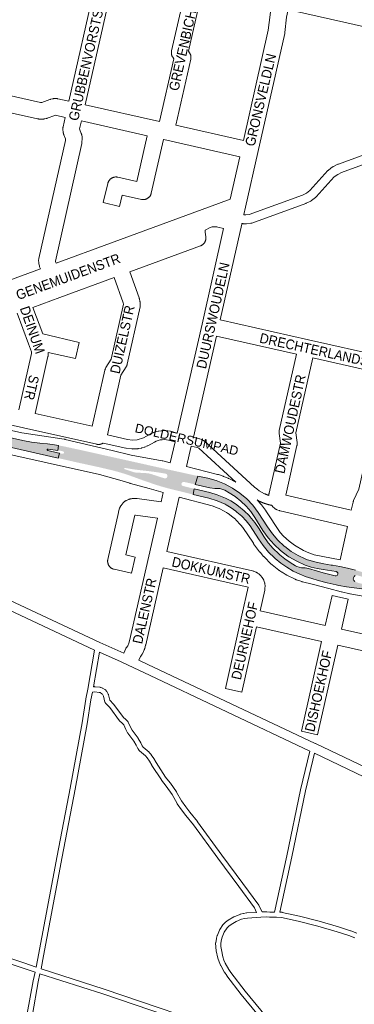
# Paper-space layout 'Layout1' of a CAD drawing. Header units: metres. Extents: x 123097 to 144122, y 392739 to 407589.
# Tile 66 of 256: x 128777 to 129038, y 398353 to 399122. Entities that reach past the tile are written whole.
import ezdxf
from ezdxf.enums import TextEntityAlignment as Align

# ---------------------------------------------------------------- set-up
doc = ezdxf.new("R2010")
doc.units = ezdxf.units.M
doc.header["$MEASUREMENT"] = 0
for name, color, linetype, lineweight in [('gs-anno-wegen algemeen tekst', 7, 'Continuous', 0), ('gs-knt-aanvullende hoofdweg', 7, 'Continuous', 0), ('gs-knt-fietspaden', 7, 'Continuous', 0), ('gs-knt-paden', 7, 'Continuous', 0), ('gs-knt-wegen algemeen', 7, 'Continuous', 0), ('gs-vlk-plantopografie wegen algemeen', 7, 'Continuous', 0), ('ir-ARC-asfalt-hoofdwegen-te inspecteren', 5, 'Continuous', 0)]:
    doc.layers.add(name, color=color, linetype=linetype, lineweight=lineweight)
doc.styles.add('Style-Arial', font='arial.ttf')

psp = doc.layouts.get("Layout1")

# ---------------------------------------------------------------- hatches: boundary and pattern name
at = {"layer": 'ir-ARC-asfalt-hoofdwegen-te inspecteren', "linetype": 'Continuous', "lineweight": 13, "extrusion": (0, 0, -1)}
for points in [[(-128779.32, 398793.45), (-128728.265, 398804.945), (-128718.802, 398807.294), (-128709.531, 398810.31), (-128701.664, 398813.46), (-128694.006, 398817.088), (-128691.359, 398818.494), (-128688.74, 398819.959), (-128686.919, 398816.947), (-128687.017, 398816.893), (-128691.461, 398814.429), (-128693.25, 398813.507), (-128701.884, 398809.516), (-128710.782, 398806.156), (-128711.727, 398805.817), (-128712.011, 398805.597), (-128712.067, 398805.241), (-128711.822, 398804.92), (-128711.419, 398804.894), (-128702.831, 398806.781), (-128695.986, 398808.377), (-128690.609, 398809.969), (-128685.358, 398811.939), (-128682.087, 398809.02), (-128688.817, 398806.62), (-128695.729, 398804.812), (-128807.001, 398779.702), (-128807.81, 398783.585), (-128806.343, 398783.911), (-128798.752, 398785.597), (-128798.354, 398786.055), (-128798.36, 398786.188), (-128798.386, 398786.304), (-128798.586, 398786.624), (-128798.951, 398786.719), (-128806.699, 398785.744), (-128807.129, 398789.625), (-128803.967, 398790.139), (-128798.64, 398790.83), (-128792.62, 398791.341), (-128785.935, 398792.172)], [(-128983.547, 398710.963), (-128978.692, 398715.444), (-128974.353, 398720.426), (-128970.58, 398725.85), (-128963.344, 398737.288), (-128959.112, 398742.837), (-128954.302, 398747.892), (-128948.97, 398752.394), (-128943.18, 398756.29), (-128937, 398759.531), (-128930.505, 398762.082), (-128923.77, 398763.91), (-128915.98, 398765.67), (-128913.926, 398759.143), (-128925.36, 398756.58), (-128929.37, 398756.04), (-128933.38, 398755.83), (-128934.9, 398755.5), (-128937.09, 398754.63), (-128940.594, 398752.638), (-128945.296, 398749.566), (-128949.686, 398746.063), (-128953.725, 398742.16), (-128957.378, 398737.893), (-128960.61, 398733.3), (-128967.002, 398723.106), (-128971.044, 398717.38), (-128975.663, 398712.108), (-128980.807, 398707.347), (-128986.42, 398703.15), (-128987.254, 398702.597), (-128993.45, 398699.008), (-129000, 398696.117), (-129004.633, 398694.562), (-129009.369, 398693.358), (-129014.181, 398692.51), (-129024.129, 398690.93), (-129024.597, 398690.8), (-129024.815, 398690.691), (-129025.002, 398690.535), (-129025.444, 398689.966), (-129025.625, 398689.268), (-129025.596, 398689.064), (-129025.543, 398688.87), (-129024.891, 398688.037), (-129024.18, 398687.732), (-129023.406, 398687.729), (-129014.145, 398690.059), (-129009.559, 398691.341), (-129002.61, 398693.43), (-129000, 398693.85), (-128997.129, 398694.04), (-128995.197, 398694.351), (-128993.37, 398695.05), (-128992.507, 398695.502), (-128988.17, 398698.039), (-128984.043, 398700.904), (-128980.15, 398704.08), (-128979.377, 398704.763), (-128975.04, 398708.949), (-128971.126, 398713.532), (-128967.67, 398718.47), (-128963.919, 398724.372), (-128960.548, 398729.342), (-128956.77, 398734.01), (-128956.098, 398734.742), (-128952.173, 398738.597), (-128947.99, 398742.17), (-128945.568, 398743.961), (-128941.797, 398746.392), (-128937.77, 398748.37), (-128931.26, 398751), (-128925.49, 398752.7), (-128913.123, 398755.735), (-128912.339, 398751.266), (-128924.734, 398748.269), (-128931.192, 398746.229), (-128937.43, 398743.59), (-128938.261, 398743.169), (-128942.166, 398740.853), (-128945.83, 398738.17), (-128946.642, 398737.508), (-128950.374, 398734.184), (-128953.815, 398730.56), (-128956.94, 398726.66), (-128963.512, 398716.637), (-128967.166, 398711.266), (-128971.346, 398706.293), (-128976.01, 398701.77), (-128976.523, 398701.298), (-128980.946, 398697.63), (-128985.651, 398694.33), (-128990.606, 398691.421), (-128995.78, 398688.92), (-128996.522, 398688.599), (-129000, 398687.255), (-129005.095, 398685.533), (-129010.27, 398684.07), (-129017.23, 398682.22), (-129024.259, 398680.609), (-129026.35, 398680.19), (-129032.21, 398679.13), (-129034.311, 398678.8), (-129046.33, 398677.19), (-129046.58, 398681.04), (-129044.079, 398681.531), (-129041.363, 398682.183), (-129038.778, 398683.242), (-129037.998, 398684.041), (-129037.611, 398685.089), (-129037.686, 398686.203), (-129038.229, 398687.215), (-129039.147, 398687.906), (-129040.269, 398688.149), (-129041.39, 398687.9), (-129044.82, 398686.86), (-129047.26, 398686.1), (-129048.141, 398689.499), (-129045.306, 398690.416), (-129039.24, 398692.114), (-129033.124, 398693.622), (-129027.205, 398694.893), (-129021.255, 398696.015), (-129020.397, 398696.101), (-129014.487, 398696.961), (-129008.649, 398698.22), (-129002.91, 398699.87), (-129001.807, 398700.242), (-129000, 398700.965), (-128994.404, 398703.626), (-128989.091, 398706.814), (-128984.11, 398710.5)]]:
    psp.add_hatch(color=5, dxfattribs=at).paths.add_polyline_path(points, flags=0)
at = {"layer": 'ir-ARC-asfalt-hoofdwegen-te inspecteren', "linetype": 'Continuous', "lineweight": 13}
h = psp.add_hatch(color=5, dxfattribs=at)
h.paths.add_polyline_path([(128912.339, 398751.266), (128910.032, 398751.808), (128892.73, 398756.072), (128888.198, 398757.33), (128883.913, 398758.638), (128874.95, 398761.67), (128871.221, 398763.014), (128862.372, 398766.243), (128857.726, 398767.755), (128853.175, 398769.095), (128848.468, 398770.317), (128839.124, 398772.52), (128820.571, 398776.557), (128807.001, 398779.702), (128807.81, 398783.585), (128808.329, 398783.472), (128810.194, 398783.057), (128810.989, 398783.181), (128811.436, 398783.85), (128811.247, 398784.632), (128810.543, 398785.022), (128808.741, 398785.392), (128808.178, 398785.492), (128806.699, 398785.744), (128807.129, 398789.625), (128810.94, 398788.922), (128816.835, 398787.677), (128827.045, 398785.427), (128882.053, 398773.161), (128883.09, 398772.93), (128914.465, 398766.017), (128915.98, 398765.67), (128913.926, 398759.143), (128911.444, 398759.7), (128905.11, 398761.12), (128904.004, 398760.868), (128903.314, 398759.969), (128903.269, 398759.126), (128903.642, 398758.368), (128904.338, 398757.89), (128910.69, 398756.332), (128913.123, 398755.735)])
h.paths.add_polyline_path([(128890.803, 398763.822), (128889.78, 398763.94), (128884.374, 398765.645), (128881.313, 398766.649), (128879.33, 398767.34), (128877.81, 398767.68), (128874.84, 398768.05), (128867.84, 398768.33), (128866.5, 398768.54), (128858.849, 398771.01), (128858.54, 398771.26), (128858.499, 398771.655), (128858.716, 398771.944), (128859.07, 398772.02), (128866.01, 398770.88), (128871.02, 398770.24), (128876.94, 398769.6), (128881.85, 398768.969), (128885.033, 398768.496), (128890.81, 398767.53), (128891.788, 398767.031), (128892.32, 398766.07), (128892.279, 398765.139), (128891.731, 398764.267)], flags=16)

# ---------------------------------------------------------------- linework, layer by layer
at = {"layer": 'gs-knt-aanvullende hoofdweg', "color": 7, "linetype": 'Continuous', "flags": 128}
for points in [[(128729.568, 398810.481), (128778.449, 398799.555), (128778.458, 398799.553), (128811.647, 398794.458), (128811.683, 398794.452), (128811.958, 398794.405), (128811.98, 398794.401), (128812.268, 398794.339), (128812.274, 398794.338), (128812.279, 398794.337), (128849.211, 398785.622), (128864.014, 398782.079), (128864.022, 398782.077), (128864.032, 398782.075), (128888.285, 398777.62), (128888.307, 398777.616), (128888.524, 398777.573), (128888.74, 398777.524), (128894.438, 398776.125)], [(128888.977, 398752.754), (128878.112, 398756.014), (128878.085, 398756.022), (128863.39, 398759.885), (128863.207, 398759.936), (128863.025, 398759.991), (128856.8, 398761.97), (128839.069, 398766.846), (128833.432, 398768.106), (128829.874, 398768.904), (128829.859, 398768.907), (128725.597, 398792.244), (128725.593, 398792.245), (128725.59, 398792.245), (128696.405, 398798.621), (128696.337, 398798.637), (128696.226, 398798.662), (128692.972, 398799.405), (128692.911, 398799.419), (128692.641, 398799.487), (128692.568, 398799.505), (128692.552, 398799.51), (128691.691, 398799.751)], [(128907.081, 398773.016), (128931.56, 398766.985), (128931.867, 398766.902), (128932.171, 398766.806), (128935.784, 398765.583), (128935.988, 398765.511), (128936.19, 398765.432), (128939.729, 398764.001), (128940.028, 398763.873), (128940.321, 398763.731), (128945.732, 398760.976)], [(129045.037, 398671.74), (129035.127, 398673.646), (129034.982, 398673.675), (129028.388, 398675.078), (129028.208, 398675.121), (129028.205, 398675.122), (129028.029, 398675.164), (129028.022, 398675.166), (129018.395, 398677.715), (129018.384, 398677.718), (129005.474, 398681.159), (128997.949, 398682.987), (128997.694, 398683.054), (128997.442, 398683.13), (128993.208, 398684.48), (128992.916, 398684.58), (128992.819, 398684.616), (128992.628, 398684.691), (128992.5, 398684.747), (128992.439, 398684.773), (128992.401, 398684.79), (128992.345, 398684.815), (128992.067, 398684.95), (128985.657, 398688.231), (128985.407, 398688.365), (128985.384, 398688.379), (128985.162, 398688.509), (128985.116, 398688.536), (128981.948, 398690.474), (128981.821, 398690.553), (128980.151, 398691.62), (128980.07, 398691.672), (128979.912, 398691.776), (128979.755, 398691.885), (128979.678, 398691.94), (128979.451, 398692.113), (128974.089, 398696.36), (128973.882, 398696.53), (128973.816, 398696.589), (128973.782, 398696.618), (128973.682, 398696.707), (128973.488, 398696.891), (128967.817, 398702.465), (128967.606, 398702.68), (128967.405, 398702.904), (128964.691, 398706.036), (128964.499, 398706.267), (128964.316, 398706.506), (128959.698, 398712.791), (128959.496, 398713.08), (128951.303, 398725.402), (128949.808, 398727.302), (128945.814, 398731.56), (128945.479, 398731.859), (128943.508, 398733.549), (128939.752, 398736.37), (128939.207, 398736.757), (128938.555, 398737.164), (128936.702, 398738.245), (128932.786, 398740.238), (128932.025, 398740.594), (128927.181, 398742.393), (128901.524, 398749.217)], [(128962.372, 398747.11), (128965.375, 398743.701), (128965.554, 398743.491), (128965.724, 398743.275), (128969.021, 398738.927), (128969.166, 398738.729), (128969.305, 398738.526), (128980.474, 398721.603), (128983.005, 398718.785), (128987.425, 398714.64), (128991.566, 398711.614), (128998.604, 398707.473), (129002.757, 398705.541), (129006.915, 398704.187), (129027.245, 398700.081)]]:
    psp.add_lwpolyline(points, dxfattribs=at)
at = {"layer": 'gs-knt-fietspaden', "color": 7, "linetype": 'Continuous', "flags": 128}
for points in [[(128952.027, 398970.019), (128952.406, 398969.936), (128953.539, 398969.881), (128956.276, 398970.222), (128997.821, 398985.297), (129000.939, 398986.805), (129003.581, 398988.815), (129017.772, 399004.438), (129017.882, 399004.554), (129017.997, 399004.665), (129018.118, 399004.77), (129018.243, 399004.87), (129021.419, 399007.29), (129021.532, 399007.373), (129021.649, 399007.451), (129021.769, 399007.525), (129021.891, 399007.593), (129022.016, 399007.657), (129025.611, 399009.397), (129025.717, 399009.447), (129025.826, 399009.493), (129025.936, 399009.535), (129089.096, 399032.599)], [(129091.207, 399025.896), (129028.51, 399003.002), (129025.393, 399001.492), (129022.752, 398999.48), (129008.561, 398983.857), (129008.451, 398983.741), (129008.335, 398983.63), (129008.214, 398983.524), (129008.089, 398983.424), (129004.909, 398981.005), (129004.796, 398980.922), (129004.679, 398980.844), (129004.56, 398980.77), (129004.437, 398980.702), (129004.312, 398980.638), (129000.715, 398978.899), (129000.606, 398978.849), (129000.496, 398978.802), (129000.384, 398978.76), (128958.299, 398963.488), (128958.15, 398963.438), (128957.999, 398963.395), (128957.846, 398963.358), (128957.692, 398963.328), (128957.537, 398963.305), (128954.105, 398962.877), (128953.954, 398962.861), (128953.803, 398962.853), (128953.651, 398962.85), (128953.499, 398962.854), (128951.769, 398962.939), (128951.623, 398962.949), (128951.478, 398962.966), (128951.333, 398962.988), (128951.19, 398963.016), (128950.482, 398963.171)], [(128845.322, 398797.899), (128861.155, 398794.333), (128864.917, 398793.848), (128868.62, 398794.064), (128870.321, 398794.405), (128872.06, 398794.927), (128873.681, 398795.584), (128878.73, 398798.449), (128878.844, 398798.511), (128878.961, 398798.569), (128880.745, 398799.413), (128880.867, 398799.468), (128880.99, 398799.518), (128881.116, 398799.563), (128881.243, 398799.604), (128885.021, 398800.731), (128885.169, 398800.771), (128885.318, 398800.805), (128885.469, 398800.833), (128885.621, 398800.854), (128887.405, 398801.06), (128887.495, 398801.069), (128887.584, 398801.076), (128889.728, 398801.213), (128889.858, 398801.219), (128889.988, 398801.22), (128890.118, 398801.216), (128890.247, 398801.208), (128892.272, 398801.037), (128892.383, 398801.025), (128892.495, 398801.01), (128894.388, 398800.727), (128894.511, 398800.707), (128894.634, 398800.682), (128894.756, 398800.652), (128899.964, 398799.292)], [(128898.365, 398792.454), (128893.164, 398793.812), (128891.568, 398794.051), (128889.916, 398794.191), (128888.121, 398794.076), (128886.732, 398793.915), (128883.505, 398792.953), (128882.081, 398792.279), (128876.945, 398789.364), (128876.81, 398789.291), (128876.672, 398789.225), (128876.531, 398789.164), (128874.544, 398788.359), (128874.39, 398788.301), (128874.234, 398788.25), (128872.18, 398787.634), (128872.022, 398787.591), (128871.863, 398787.555), (128869.759, 398787.133), (128869.598, 398787.104), (128869.436, 398787.083), (128869.273, 398787.07), (128864.997, 398786.821), (128864.834, 398786.815), (128864.67, 398786.817), (128864.507, 398786.827), (128864.344, 398786.844), (128860.095, 398787.392), (128859.933, 398787.417), (128859.773, 398787.449), (128842.02, 398791.447)], [(128945.732, 398760.976), (128916.856, 398787.39), (128916.433, 398787.619), (128915.436, 398787.947), (128910.959, 398789.137)], [(128912.562, 398795.974), (128917.338, 398794.705), (128917.437, 398794.677), (128917.535, 398794.647), (128918.929, 398794.188), (128919.076, 398794.135), (128919.221, 398794.076), (128919.364, 398794.011), (128919.503, 398793.94), (128920.58, 398793.356), (128920.729, 398793.27), (128920.873, 398793.178), (128921.012, 398793.078), (128921.147, 398792.972), (128921.276, 398792.86), (128960.369, 398757.102), (128962.185, 398755.559), (128964.002, 398754.243), (128968.217, 398751.882), (128968.386, 398751.804), (128968.557, 398751.726), (128968.728, 398751.65), (128968.899, 398751.575), (128969.071, 398751.502), (128969.244, 398751.429), (128969.417, 398751.357), (128969.59, 398751.287), (128969.764, 398751.218), (128969.938, 398751.15), (128970.113, 398751.083), (128970.288, 398751.017), (128970.464, 398750.953), (128970.64, 398750.89), (128970.817, 398750.828), (128970.994, 398750.767), (128971.171, 398750.707), (128971.349, 398750.648), (128971.527, 398750.591), (128971.542, 398750.586)], [(128973.821, 398742.864), (128972.71, 398743.031), (128972.592, 398743.051), (128972.476, 398743.074), (128972.356, 398743.101), (128972.238, 398743.128), (128972.119, 398743.155), (128972.001, 398743.182), (128971.882, 398743.211), (128971.764, 398743.239), (128971.646, 398743.268), (128971.528, 398743.297), (128971.409, 398743.327), (128971.292, 398743.357), (128971.174, 398743.388), (128971.056, 398743.418), (128970.938, 398743.45), (128970.821, 398743.481), (128970.704, 398743.514), (128970.587, 398743.546), (128970.469, 398743.579), (128970.353, 398743.613), (128970.235, 398743.646), (128970.119, 398743.681), (128970.002, 398743.715), (128969.886, 398743.75), (128969.769, 398743.786), (128969.653, 398743.821), (128969.536, 398743.858), (128969.421, 398743.894), (128969.304, 398743.931), (128969.189, 398743.969), (128969.073, 398744.007), (128968.958, 398744.045), (128968.842, 398744.084), (128968.727, 398744.123), (128968.612, 398744.162), (128968.497, 398744.202), (128968.382, 398744.242), (128968.267, 398744.283), (128968.153, 398744.324), (128968.038, 398744.365), (128967.924, 398744.407), (128967.81, 398744.449), (128967.696, 398744.492), (128967.582, 398744.535), (128967.468, 398744.579), (128967.355, 398744.622), (128967.241, 398744.667), (128967.128, 398744.711), (128967.015, 398744.756), (128966.902, 398744.802), (128966.789, 398744.847), (128966.677, 398744.894), (128966.564, 398744.94), (128966.453, 398744.987), (128966.34, 398745.035), (128966.228, 398745.082), (128966.116, 398745.13), (128966.005, 398745.179), (128965.893, 398745.228), (128965.782, 398745.277), (128965.671, 398745.327), (128965.56, 398745.377), (128965.449, 398745.428), (128965.339, 398745.478), (128965.228, 398745.53), (128965.118, 398745.581), (128965.007, 398745.636), (128964.897, 398745.695), (128962.372, 398747.11)], [(128658.084, 398720.399), (128677.455, 398711.493), (128677.48, 398711.482), (128839.326, 398635.562), (128858.112, 398627.14)], [(128835.354, 398629.672), (128674.511, 398705.121), (128653.796, 398714.643)], [(129003.695, 398550.712), (128873.933, 398612.093), (128866.057, 398615.784), (128861.125, 398618.095), (128856.156, 398620.323), (128839.136, 398627.955)], [(128869.948, 398621.714), (128876.917, 398618.447), (129007.908, 398556.485), (129007.924, 398556.477), (129007.933, 398556.473), (129076.249, 398523.903)]]:
    psp.add_lwpolyline(points, dxfattribs=at)
at = {"layer": 'gs-knt-paden', "color": 7, "linetype": 'Continuous', "flags": 128}
for points in [[(128591.673, 398447.766), (128622.338, 398437.536), (128634.328, 398433.759), (128634.36, 398433.749), (128780.057, 398385.134), (128780.074, 398385.128), (128789.63, 398381.844), (128790.758, 398387.108), (128806.07, 398468.845), (128806.072, 398468.853), (128816.19, 398521.665), (128825.558, 398572.631), (128828.49, 398591.3), (128828.505, 398591.381), (128830.026, 398599), (128835.354, 398629.672)], [(128839.136, 398627.955), (128834.44, 398600.92), (128835.28, 398601.012), (128835.376, 398601.02), (128835.472, 398601.024), (128835.568, 398601.023), (128835.664, 398601.017), (128835.759, 398601.007), (128839.589, 398600.507), (128839.685, 398600.492), (128839.78, 398600.473), (128839.874, 398600.449), (128840.964, 398600.142), (128841.049, 398600.116), (128841.132, 398600.086), (128841.215, 398600.053), (128841.295, 398600.016), (128841.374, 398599.975), (128841.451, 398599.932), (128843.388, 398598.773), (128843.463, 398598.725), (128843.536, 398598.675), (128843.607, 398598.621), (128843.675, 398598.564), (128843.74, 398598.504), (128843.803, 398598.442), (128844.589, 398597.625), (128844.649, 398597.56), (128844.705, 398597.493), (128844.76, 398597.422), (128844.81, 398597.35), (128844.858, 398597.275), (128844.902, 398597.199), (128845.987, 398595.221), (128846.027, 398595.144), (128846.063, 398595.067), (128846.097, 398594.987), (128846.126, 398594.907), (128846.152, 398594.825), (128846.175, 398594.742), (128847.254, 398590.427), (128850.167, 398587.329), (128850.216, 398587.274), (128850.264, 398587.218), (128850.309, 398587.16), (128857.991, 398576.936), (128859.432, 398575.691), (128859.499, 398575.63), (128859.564, 398575.567), (128861.272, 398573.798), (128861.338, 398573.726), (128861.401, 398573.65), (128861.461, 398573.572), (128861.516, 398573.49), (128861.567, 398573.406), (128861.614, 398573.319), (128861.657, 398573.231), (128863.457, 398569.253), (128864.634, 398567.054), (128869.311, 398560.69), (128869.351, 398560.633), (128869.39, 398560.575), (128869.426, 398560.515), (128871.386, 398557.165), (128871.423, 398557.099), (128871.457, 398557.031), (128872.569, 398554.753), (128873.317, 398553.838), (128877.887, 398549.832), (128877.949, 398549.776), (128878.008, 398549.717), (128878.065, 398549.655), (128879.551, 398547.981), (128879.604, 398547.92), (128879.654, 398547.856), (128879.701, 398547.791), (128881.671, 398544.942), (128881.722, 398544.866), (128881.769, 398544.787), (128883.544, 398541.639), (128890.861, 398530.35), (128894.493, 398525.803), (128894.541, 398525.741), (128894.586, 398525.677), (128899.259, 398518.793), (128899.298, 398518.733), (128899.335, 398518.671), (128903.333, 398511.77), (128906.633, 398507.007), (128909.827, 398502.8), (128915.784, 398495.579), (128915.822, 398495.531), (128915.858, 398495.482), (128934.874, 398469.34), (128951.346, 398447.162), (128951.358, 398447.146), (128963.634, 398430.251), (128963.68, 398430.186), (128963.723, 398430.118), (128963.764, 398430.049), (128963.801, 398429.978), (128966.386, 398424.872), (128969.685, 398425.066), (128969.779, 398425.069), (128969.874, 398425.068), (128969.968, 398425.062), (128972.402, 398424.862), (128976.066, 398424.82), (128985.715, 398468.74), (128996.209, 398520.353), (128996.227, 398520.433), (129003.695, 398550.712)], [(128970.784, 398335.175), (128949.988, 398360.36), (128949.94, 398360.421), (128938.764, 398375.068), (128938.718, 398375.131), (128936.829, 398377.817), (128936.787, 398377.878), (128936.748, 398377.941), (128936.711, 398378.006), (128933.971, 398382.996), (128933.938, 398383.058), (128933.908, 398383.122), (128933.879, 398383.186), (128932.778, 398385.813), (128932.752, 398385.879), (128932.728, 398385.945), (128931.814, 398388.643), (128931.793, 398388.71), (128931.774, 398388.778), (128931.757, 398388.847), (128930.508, 398394.401), (128930.494, 398394.47), (128930.482, 398394.539), (128930.473, 398394.609), (128930.143, 398397.438), (128930.136, 398397.509), (128930.131, 398397.579), (128930.001, 398400.424), (128929.999, 398400.509), (128930.001, 398400.594), (128930.006, 398400.678), (128930.014, 398400.763), (128930.026, 398400.846), (128930.565, 398404.081), (128930.579, 398404.154), (128930.595, 398404.227), (128930.614, 398404.299), (128931.221, 398406.437), (128931.248, 398406.523), (128931.278, 398406.608), (128931.313, 398406.692), (128933.088, 398410.76), (128933.126, 398410.842), (128933.168, 398410.922), (128933.213, 398411.001), (128933.262, 398411.077), (128935.738, 398414.762), (128935.79, 398414.836), (128935.845, 398414.907), (128935.903, 398414.976), (128937.38, 398416.637), (128937.445, 398416.707), (128937.514, 398416.775), (128937.586, 398416.838), (128937.661, 398416.899), (128939.658, 398418.426), (128939.724, 398418.474), (128939.792, 398418.52), (128939.862, 398418.563), (128944.111, 398421.055), (128944.182, 398421.095), (128944.255, 398421.132), (128944.329, 398421.166), (128944.405, 398421.196), (128949.001, 398422.968), (128949.078, 398422.996), (128949.155, 398423.021), (128949.234, 398423.042), (128951.625, 398423.643), (128951.705, 398423.662), (128951.785, 398423.677), (128954.216, 398424.082), (128954.282, 398424.092), (128954.349, 398424.099), (128954.416, 398424.105), (128962.019, 398424.597), (128960.287, 398428.019), (128948.112, 398444.774), (128931.64, 398466.952), (128931.629, 398466.968), (128912.643, 398493.068), (128906.7, 398500.273), (128906.65, 398500.336), (128903.405, 398504.611), (128903.354, 398504.681), (128899.982, 398509.547), (128899.937, 398509.615), (128899.895, 398509.684), (128895.893, 398516.594), (128891.304, 398523.354), (128887.658, 398527.918), (128887.617, 398527.971), (128887.578, 398528.025), (128887.541, 398528.08), (128880.137, 398539.505), (128880.105, 398539.557), (128880.073, 398539.61), (128878.313, 398542.731), (128876.464, 398545.404), (128875.142, 398546.892), (128870.541, 398550.926), (128870.48, 398550.982), (128870.42, 398551.04), (128870.364, 398551.102), (128870.31, 398551.165), (128869.308, 398552.39), (128869.251, 398552.463), (128869.198, 398552.539), (128869.148, 398552.618), (128869.101, 398552.698), (128869.059, 398552.781), (128867.878, 398555.2), (128866.009, 398558.394), (128861.31, 398564.789), (128861.256, 398564.867), (128861.205, 398564.947), (128861.158, 398565.03), (128859.881, 398567.414), (128859.85, 398567.474), (128859.822, 398567.535), (128858.138, 398571.256), (128856.735, 398572.708), (128855.2, 398574.035), (128855.136, 398574.093), (128855.075, 398574.153), (128855.016, 398574.216), (128854.96, 398574.281), (128854.907, 398574.348), (128847.162, 398584.656), (128843.966, 398588.055), (128843.904, 398588.125), (128843.845, 398588.197), (128843.79, 398588.271), (128843.738, 398588.349), (128843.69, 398588.428), (128843.645, 398588.51), (128843.604, 398588.594), (128843.567, 398588.679), (128843.535, 398588.766), (128843.506, 398588.855), (128843.481, 398588.944), (128842.338, 398593.515), (128841.506, 398595.031), (128841.092, 398595.461), (128839.616, 398596.345), (128838.924, 398596.54), (128835.478, 398596.99), (128833.685, 398596.793), (128832.455, 398590.635), (128829.526, 398571.981), (128829.517, 398571.93), (128820.14, 398520.916), (128810.021, 398468.101), (128794.705, 398386.342), (128794.694, 398386.291), (128793.467, 398380.563)], [(129007.4, 398548.944), (129000.14, 398519.511), (128989.652, 398467.923), (128989.645, 398467.893), (128980.154, 398424.695), (128981.725, 398424.627), (128981.817, 398424.621), (128981.909, 398424.611), (128982, 398424.596), (128982.09, 398424.577), (128995.444, 398421.494), (128995.466, 398421.489), (129010.944, 398417.73), (129011.033, 398417.707), (129026.037, 398413.326), (129026.094, 398413.309), (129035.526, 398410.251), (129035.583, 398410.231), (129035.64, 398410.21), (129040.257, 398408.398)], [(128782.747, 398345.522), (128787.3, 398370.96), (128787.314, 398371.027), (128788.782, 398377.884), (128778.776, 398381.323), (128633.104, 398429.93), (128621.114, 398433.707), (128621.082, 398433.717), (128590.764, 398443.831), (128537.538, 398214.204)], [(129038.732, 398404.678), (129034.228, 398406.446), (129024.882, 398409.476), (129009.951, 398413.835), (128994.529, 398417.58), (128981.366, 398420.619), (128977.623, 398420.782), (128972.285, 398420.843), (128972.214, 398420.845), (128972.143, 398420.85), (128969.779, 398421.044), (128965.318, 398420.782), (128954.777, 398420.1), (128952.526, 398419.725), (128950.333, 398419.173), (128946.004, 398417.504), (128942.002, 398415.157), (128940.256, 398413.823), (128938.999, 398412.407), (128936.7, 398408.986), (128935.052, 398405.209), (128934.512, 398403.309), (128934.027, 398400.395), (128934.144, 398397.834), (128934.453, 398395.18), (128935.656, 398389.833), (128936.513, 398387.302), (128937.546, 398384.838), (128940.181, 398380.038), (128941.984, 398377.475), (128953.113, 398362.89), (128973.942, 398337.664)], [(128841.674, 398360.829), (128792.621, 398376.612), (128791.252, 398370.218), (128786.702, 398344.801)], [(128793.467, 398380.563), (128842.924, 398364.649), (128842.954, 398364.639), (128942.738, 398330.748)], [(128941.456, 398326.938), (128841.681, 398360.827), (128841.677, 398360.827), (128841.674, 398360.829)]]:
    psp.add_lwpolyline(points, dxfattribs=at)
at = {"layer": 'gs-knt-wegen algemeen', "color": 7, "linetype": 'Continuous', "flags": 128}
for points in [[(128858.013, 399160.338), (128856.044, 399157.293), (128855.899, 399157.077), (128855.744, 399156.867), (128855.582, 399156.664), (128855.411, 399156.467), (128854.16, 399155.08), (128853.953, 399154.86), (128853.735, 399154.65), (128853.508, 399154.451), (128850.35, 399151.804), (128849.716, 399151.053), (128849.548, 399150.772), (128848.969, 399149.175), (128827.861, 399055.963)], [(128815.149, 399058.78), (128835.83, 399150.106)], [(128886.124, 399042.794), (128897.2, 399091.803), (128896.393, 399093.068), (128896.236, 399093.327), (128896.092, 399093.592), (128895.959, 399093.864), (128895.84, 399094.142), (128895.734, 399094.426), (128895.641, 399094.713), (128895.561, 399095.005), (128895.495, 399095.301), (128895.443, 399095.599), (128895.405, 399095.899), (128895.381, 399096.2), (128895.37, 399096.503), (128895.374, 399096.805), (128895.392, 399097.107), (128895.424, 399097.408), (128895.47, 399097.707), (128895.53, 399098.003), (128907.094, 399149.276)], [(128919.795, 399146.413), (128908.828, 399097.786), (128909.636, 399096.52), (128909.793, 399096.261), (128909.938, 399095.995), (128910.07, 399095.723), (128910.189, 399095.445), (128910.296, 399095.162), (128910.389, 399094.874), (128910.468, 399094.582), (128910.534, 399094.286), (128910.586, 399093.988), (128910.624, 399093.688), (128910.648, 399093.386), (128910.659, 399093.083), (128910.655, 399092.781), (128910.637, 399092.479), (128910.605, 399092.178), (128910.559, 399091.879), (128910.499, 399091.586), (128910.499, 399091.582), (128910.498, 399091.578), (128898.823, 399039.922)], [(128951.75, 399027.951), (128971.181, 399114.142), (128972.496, 399126.167), (128972.526, 399126.403), (128972.565, 399126.638), (128972.612, 399126.871), (128974.206, 399134.045)], [(128986.749, 399130.47), (128985.4, 399124.396), (128984.083, 399112.361), (128984.052, 399112.119), (128984.012, 399111.877), (128983.963, 399111.637), (128963.019, 399018.733), (128953.335, 398975.814), (128952.027, 398970.019)], [(129115.481, 399101.305), (129048.704, 399116.307), (128990.988, 399129.273), (128990.809, 399129.316), (128990.631, 399129.364), (128986.749, 399130.47)], [(128753.623, 399066.586), (128792.949, 399057.751), (128792.954, 399057.751), (128792.956, 399057.75)], [(128792.956, 399057.75), (128793.825, 399057.706), (128794.111, 399057.773), (128800.292, 399059.997), (128800.524, 399060.076), (128800.76, 399060.145), (128800.997, 399060.206), (128802.538, 399060.57), (128802.79, 399060.625), (128803.044, 399060.669), (128803.3, 399060.703), (128803.557, 399060.727), (128803.815, 399060.741), (128804.998, 399060.781), (128805.267, 399060.785), (128805.535, 399060.777), (128805.803, 399060.759), (128806.07, 399060.729), (128806.336, 399060.688), (128806.599, 399060.637), (128815.149, 399058.78)], [(128812.328, 399046.07), (128804.751, 399047.715), (128804.351, 399047.62), (128798.168, 399045.396), (128797.934, 399045.317), (128797.698, 399045.247), (128797.458, 399045.186), (128795.909, 399044.821), (128795.609, 399044.757), (128795.306, 399044.708), (128795.001, 399044.673), (128794.695, 399044.653), (128794.388, 399044.647), (128794.082, 399044.656), (128791.73, 399044.777), (128791.455, 399044.797), (128791.181, 399044.828), (128790.909, 399044.872), (128790.638, 399044.926), (128750.766, 399053.884)], [(128827.861, 399055.963), (128886.124, 399042.794)], [(128792.999, 398927.561), (128792.406, 398929.18), (128792.322, 398929.421), (128792.249, 398929.666), (128792.185, 398929.913), (128791.803, 398931.52), (128791.747, 398931.776), (128791.702, 398932.034), (128791.667, 398932.294), (128791.643, 398932.555), (128791.629, 398932.817), (128791.591, 398934), (128791.588, 398934.275), (128791.597, 398934.549), (128791.617, 398934.823), (128791.649, 398935.096), (128791.692, 398935.367), (128791.747, 398935.637), (128812.528, 399028.085), (128812.601, 399029.219), (128811.301, 399032.446), (128811.192, 399032.739), (128811.096, 399033.036), (128811.015, 399033.338), (128810.948, 399033.643), (128810.896, 399033.951), (128810.859, 399034.261), (128810.62, 399036.77), (128810.599, 399037.056), (128810.591, 399037.344), (128810.596, 399037.631), (128810.613, 399037.918), (128810.642, 399038.204), (128810.685, 399038.489), (128810.74, 399038.771), (128812.328, 399046.07)], [(128825.039, 399043.252), (128823.678, 399036.994), (128823.731, 399036.434), (128824.974, 399033.349), (128825.07, 399033.094), (128825.156, 399032.835), (128825.231, 399032.573), (128825.295, 399032.307), (128825.347, 399032.04), (128825.565, 399030.795), (128825.612, 399030.489), (128825.643, 399030.182), (128825.66, 399029.874), (128825.662, 399029.565), (128825.65, 399029.256), (128825.489, 399026.741), (128825.467, 399026.486), (128825.436, 399026.232), (128825.395, 399025.98), (128825.343, 399025.729), (128804.661, 398933.724), (128804.762, 398933.3), (128805.222, 398932.046)], [(128876.505, 399031.62), (128825.039, 399043.252)], [(128898.823, 399039.922), (128951.75, 399027.951)], [(128948.886, 399015.251), (128889.602, 399028.658), (128889.204, 399028.748)], [(128941.413, 398982.132), (128948.886, 399015.251)], [(128805.222, 398932.046), (128847.684, 398947.607), (128932.232, 398978.75), (128941.413, 398982.132)], [(128936.245, 398959.225), (128931.637, 398960.267), (128930.797, 398960.371), (128929.08, 398960.582), (128927.206, 398960.435), (128925.675, 398960.021), (128921.841, 398957.799), (128921.826, 398956.4), (128922.321, 398952.579), (128922.354, 398952.268), (128922.371, 398951.955), (128922.374, 398951.642), (128922.362, 398951.329), (128922.335, 398951.017), (128922.292, 398950.707), (128922.235, 398950.399), (128922.163, 398950.094), (128922.077, 398949.793), (128921.976, 398949.497), (128921.861, 398949.206), (128921.732, 398948.92), (128921.589, 398948.642), (128921.434, 398948.37), (128921.265, 398948.106), (128921.084, 398947.851), (128920.891, 398947.604), (128920.686, 398947.367), (128920.47, 398947.141), (128920.244, 398946.925), (128920.007, 398946.72), (128919.761, 398946.526), (128919.505, 398946.345), (128919.242, 398946.176), (128918.97, 398946.02), (128918.692, 398945.878), (128918.406, 398945.748), (128918.115, 398945.633), (128862.777, 398925.248)], [(128899.964, 398799.292), (128919.346, 398884.338), (128936.245, 398959.225)], [(128950.482, 398963.171), (128950.377, 398962.706), (128933.477, 398887.809)], [(128691.903, 398887.163), (128694.872, 398890.07), (128695.078, 398890.263), (128695.292, 398890.447), (128695.514, 398890.622), (128695.744, 398890.787), (128695.98, 398890.941), (128696.223, 398891.086), (128696.471, 398891.219), (128696.726, 398891.342), (128706.093, 398895.614), (128706.101, 398895.618), (128706.252, 398895.684), (128706.386, 398895.739), (128706.395, 398895.743), (128706.549, 398895.802), (128792.999, 398927.561)], [(128850.556, 398920.759), (128808.125, 398905.21), (128787.149, 398897.521)], [(128833.496, 398804.642), (128843.363, 398848.377), (128843.44, 398848.686), (128843.533, 398848.99), (128843.64, 398849.29), (128843.762, 398849.584), (128843.899, 398849.872), (128844.049, 398850.153), (128844.212, 398850.426), (128848.35, 398856.962), (128857.973, 398899.994), (128857.744, 398901.032), (128850.556, 398920.759)], [(128862.777, 398925.248), (128870.125, 398905.085), (128870.217, 398904.813), (128870.297, 398904.538), (128870.365, 398904.259), (128870.849, 398902.066), (128870.902, 398901.798), (128870.944, 398901.529), (128870.975, 398901.258), (128870.994, 398900.986), (128871.002, 398900.713), (128871.012, 398899.41), (128871.007, 398899.114), (128870.989, 398898.818), (128870.958, 398898.523), (128870.913, 398898.23), (128870.855, 398897.939), (128860.809, 398853.015), (128860.742, 398852.743), (128860.663, 398852.474), (128860.573, 398852.209), (128860.472, 398851.948), (128860.359, 398851.691), (128860.235, 398851.44), (128860.101, 398851.194), (128859.957, 398850.954), (128855.816, 398844.413), (128845.322, 398797.899)], [(128776.239, 398817.502), (128786.066, 398861.353), (128786.121, 398862.323), (128786.009, 398862.807), (128783.767, 398868.919), (128774.927, 398893.034)], [(128933.477, 398887.809), (129002.476, 398872.165), (129060.581, 398859.064), (129060.685, 398859.039), (129065.162, 398857.952)], [(128930.597, 398875.111), (128912.562, 398795.974)], [(128993.257, 398860.904), (128930.597, 398875.111)], [(128971.542, 398750.586), (128971.664, 398751.572), (128971.694, 398751.786), (128971.731, 398751.999), (128971.775, 398752.211), (128980.616, 398791.323), (128979.671, 398798.995), (128979.643, 398799.274), (128979.626, 398799.554), (128979.622, 398799.834), (128979.63, 398800.115), (128979.65, 398800.394), (128979.682, 398800.673), (128979.726, 398800.95), (128979.782, 398801.225), (128993.257, 398860.904)], [(129005.956, 398858.033), (128992.732, 398799.462), (128993.677, 398791.79), (128993.705, 398791.511), (128993.722, 398791.231), (128993.726, 398790.95), (128993.718, 398790.67), (128993.698, 398790.39), (128993.666, 398790.111), (128993.622, 398789.834), (128993.566, 398789.559), (128984.806, 398750.808)], [(129062.296, 398845.25), (129057.665, 398846.374), (129005.956, 398858.033)], [(129035.997, 398739.001), (129037.41, 398745.253), (129037.479, 398745.529), (129037.56, 398745.803), (129037.653, 398746.073), (129037.758, 398746.338), (129037.874, 398746.599), (129042.041, 398755.415), (129062.296, 398845.25)], [(128779.736, 398803.371), (128708.156, 398819.472)], [(128779.743, 398803.369), (128779.739, 398803.37), (128779.736, 398803.371)], [(128779.743, 398803.369), (128779.739, 398803.37), (128779.736, 398803.371)], [(128836.986, 398790.515), (128779.743, 398803.369)], [(128836.992, 398790.514), (128836.989, 398790.514), (128836.986, 398790.515)], [(128836.992, 398790.514), (128836.989, 398790.514), (128836.986, 398790.515)], [(128842.02, 398791.447), (128841.898, 398791.366), (128841.895, 398791.364), (128841.892, 398791.363), (128841.758, 398791.282), (128841.624, 398791.202), (128841.621, 398791.2), (128841.618, 398791.199), (128841.48, 398791.125), (128841.342, 398791.051), (128841.339, 398791.05), (128841.336, 398791.048), (128841.195, 398790.981), (128841.053, 398790.915), (128841.05, 398790.913), (128841.047, 398790.912), (128840.903, 398790.852), (128840.758, 398790.793), (128840.755, 398790.791), (128840.752, 398790.79), (128840.604, 398790.737), (128840.457, 398790.685), (128840.454, 398790.684), (128840.451, 398790.683), (128840.301, 398790.637), (128840.152, 398790.592), (128840.148, 398790.591), (128840.145, 398790.59), (128839.993, 398790.552), (128839.842, 398790.514), (128839.838, 398790.514), (128839.835, 398790.513), (128839.681, 398790.482), (128839.528, 398790.452), (128839.525, 398790.451), (128839.521, 398790.451), (128839.367, 398790.428), (128839.212, 398790.405), (128839.209, 398790.405), (128839.205, 398790.404), (128839.05, 398790.389), (128838.894, 398790.374), (128838.891, 398790.374), (128838.887, 398790.373), (128838.731, 398790.366), (128838.575, 398790.358), (128838.572, 398790.358), (128838.568, 398790.358), (128838.412, 398790.358), (128838.255, 398790.358), (128838.252, 398790.358), (128838.248, 398790.358), (128838.092, 398790.366), (128837.936, 398790.374), (128837.933, 398790.374), (128837.929, 398790.374), (128837.774, 398790.39), (128837.618, 398790.405), (128837.615, 398790.405), (128837.611, 398790.406), (128837.457, 398790.429), (128837.302, 398790.452), (128837.299, 398790.452), (128837.295, 398790.453), (128837.142, 398790.484), (128836.992, 398790.514)], [(128894.438, 398776.125), (128898.365, 398792.454)], [(128910.959, 398789.137), (128907.081, 398773.016)], [(128984.806, 398750.808), (129035.997, 398739.001)], [(128901.524, 398749.217), (128898.695, 398736.736), (128891.876, 398706.638)], [(128977.847, 398739.387), (128977.734, 398739.433), (128977.587, 398739.494), (128977.442, 398739.561), (128977.297, 398739.629), (128977.156, 398739.703), (128977.015, 398739.779), (128976.877, 398739.86), (128976.74, 398739.942), (128976.606, 398740.029), (128976.474, 398740.118), (128976.345, 398740.212), (128976.216, 398740.307), (128976.092, 398740.408), (128975.969, 398740.509), (128975.755, 398740.698), (128974.997, 398741.407), (128974.773, 398741.627), (128974.559, 398741.857), (128974.357, 398742.098), (128974.167, 398742.348), (128973.988, 398742.607), (128973.821, 398742.864)], [(128977.851, 398739.385), (128977.847, 398739.387)], [(128977.851, 398739.385), (128977.847, 398739.387)], [(129033.135, 398726.299), (128980.442, 398738.453), (128980.142, 398738.529), (128979.847, 398738.62), (128979.556, 398738.724), (128977.851, 398739.385)], [(129027.245, 398700.081), (129033.135, 398726.299)], [(128891.876, 398706.638), (128958.901, 398691.472), (128959.207, 398691.395), (128959.509, 398691.303), (128959.806, 398691.197), (128961.432, 398690.57), (128961.718, 398690.452), (128961.998, 398690.321), (128962.271, 398690.176), (128962.537, 398690.019), (128962.795, 398689.849), (128963.695, 398689.226), (128963.936, 398689.051), (128964.168, 398688.866), (128964.391, 398688.67), (128964.605, 398688.464), (128964.81, 398688.249), (128965.005, 398688.024), (128966.395, 398686.345), (128966.579, 398686.112), (128966.752, 398685.87), (128966.915, 398685.621), (128967.066, 398685.365), (128967.204, 398685.102), (128967.331, 398684.833), (128967.446, 398684.558), (128967.547, 398684.279), (128968.245, 398682.213), (128968.334, 398681.93), (128968.41, 398681.643), (128968.472, 398681.353), (128968.521, 398681.06), (128968.557, 398680.765), (128968.579, 398680.469), (128968.588, 398680.172), (128968.583, 398679.875), (128968.498, 398677.697), (128968.48, 398677.4), (128968.448, 398677.105), (128968.402, 398676.811), (128968.344, 398676.519), (128964.708, 398660.394)], [(128888.998, 398693.94), (128875.354, 398633.774), (128875.316, 398633.616), (128875.274, 398633.459), (128874.541, 398630.84), (128874.458, 398630.566), (128874.362, 398630.295), (128874.255, 398630.029), (128874.136, 398629.767), (128872.712, 398626.814), (128872.589, 398626.572), (128872.455, 398626.335), (128872.312, 398626.103), (128872.16, 398625.878), (128871.338, 398624.719), (128869.948, 398621.714)], [(128950.575, 398656.903), (128955.511, 398678.801), (128955.515, 398678.889), (128888.998, 398693.94)], [(128950.573, 398656.895), (128950.574, 398656.899), (128950.575, 398656.903)], [(128950.573, 398656.895), (128950.574, 398656.899), (128950.575, 398656.903)], [(128961.848, 398647.692), (128950.417, 398596.842), (128950.41, 398596.836)], [(129012.825, 398636.236), (128961.848, 398647.692)], [(129025.528, 398633.38), (129009.736, 398563.314), (129009.729, 398563.307)], [(129107.902, 398614.859), (129025.528, 398633.38)]]:
    psp.add_lwpolyline(points, dxfattribs=at)
for points in [[(128889.204, 399028.748), (128879.698, 398986.835), (128879.62, 398986.526), (128879.527, 398986.222), (128879.419, 398985.923), (128879.297, 398985.629), (128879.161, 398985.341), (128879.01, 398985.061), (128878.846, 398984.788), (128878.669, 398984.523), (128878.48, 398984.268), (128878.278, 398984.022), (128878.064, 398983.786), (128877.839, 398983.561), (128877.603, 398983.347), (128877.357, 398983.145), (128877.102, 398982.956), (128876.837, 398982.779), (128876.565, 398982.615), (128876.284, 398982.464), (128875.997, 398982.328), (128875.703, 398982.205), (128875.403, 398982.098), (128875.099, 398982.005), (128874.791, 398981.927), (128874.479, 398981.864), (128874.164, 398981.816), (128873.847, 398981.784), (128873.53, 398981.768), (128873.211, 398981.767), (128872.894, 398981.781), (128872.577, 398981.811), (128872.262, 398981.856), (128871.949, 398981.917), (128856.919, 398985.226), (128854.843, 398976.427, -0.384883), (128854.831, 398976.42), (128842.178, 398979.405, -0.3686006), (128842.171, 398979.416), (128845.719, 398994.458), (128845.799, 398994.764), (128845.894, 398995.066), (128846.003, 398995.363), (128846.127, 398995.654), (128846.265, 398995.939), (128846.416, 398996.217), (128846.581, 398996.487), (128846.759, 398996.749), (128846.949, 398997.002), (128847.152, 398997.245), (128847.365, 398997.478), (128847.59, 398997.701), (128847.826, 398997.912), (128848.071, 398998.112), (128848.326, 398998.299), (128848.59, 398998.474), (128848.862, 398998.636), (128849.142, 398998.785), (128849.428, 398998.919), (128849.721, 398999.04), (128850.019, 398999.146), (128850.322, 398999.238), (128850.629, 398999.315), (128850.939, 398999.377), (128851.252, 398999.423), (128851.567, 398999.455), (128851.883, 398999.471), (128852.2, 398999.471), (128852.516, 398999.457), (128852.831, 398999.427), (128853.144, 398999.381), (128853.455, 398999.321), (128868.431, 398996.024), (128876.505, 399031.62)], [(128787.149, 398897.521), (128794.774, 398876.722), (128823.411, 398870.202, -0.3689963), (128823.418, 398870.191)], [(128823.418, 398870.191), (128820.532, 398857.514, -0.3850071), (128820.52, 398857.507), (128799.165, 398862.369), (128799.034, 398860.079), (128799.014, 398859.814), (128798.983, 398859.55), (128798.94, 398859.287), (128798.887, 398859.027), (128788.942, 398814.647), (128833.496, 398804.642)], [(128858.112, 398627.14), (128859.773, 398630.729), (128859.904, 398630.996), (128860.048, 398631.258), (128860.203, 398631.512), (128860.369, 398631.759), (128861.221, 398632.961), (128862.158, 398634.904), (128862.692, 398636.812), (128877.739, 398703.165), (128884.431, 398732.701), (128867.412, 398735.064), (128866.934, 398735.049), (128866.669, 398734.142), (128859.847, 398704.029), (128867.16, 398702.372, -0.3690542), (128867.167, 398702.361), (128864.294, 398689.681, -0.3850246), (128864.283, 398689.674), (128850.621, 398692.769), (128850.32, 398692.845), (128850.024, 398692.934), (128849.732, 398693.038), (128849.445, 398693.156), (128849.164, 398693.287), (128848.89, 398693.431), (128848.623, 398693.589), (128848.364, 398693.758), (128848.113, 398693.94), (128847.871, 398694.134), (128847.639, 398694.339), (128847.416, 398694.554), (128847.205, 398694.781), (128847.004, 398695.016), (128846.814, 398695.262), (128846.637, 398695.516), (128846.471, 398695.778), (128846.319, 398696.047), (128846.179, 398696.324), (128846.053, 398696.607), (128845.94, 398696.895), (128845.841, 398697.189), (128845.757, 398697.487), (128845.686, 398697.789), (128845.63, 398698.094), (128845.589, 398698.401), (128845.562, 398698.709), (128845.55, 398699.019), (128845.552, 398699.329), (128845.57, 398699.638), (128845.602, 398699.946), (128845.649, 398700.253), (128845.71, 398700.556), (128854.015, 398737.213), (128854.062, 398737.405), (128854.114, 398737.596), (128854.95, 398740.464), (128855.036, 398740.736), (128855.135, 398741.005), (128855.244, 398741.27), (128855.366, 398741.529), (128855.498, 398741.783), (128855.642, 398742.03), (128855.796, 398742.271), (128855.961, 398742.505), (128856.136, 398742.732), (128857.691, 398744.657), (128857.89, 398744.892), (128858.1, 398745.117), (128858.32, 398745.332), (128858.551, 398745.536), (128858.79, 398745.729), (128859.039, 398745.911), (128859.296, 398746.081), (128859.56, 398746.238), (128859.832, 398746.383), (128860.11, 398746.514), (128862.204, 398747.446), (128862.495, 398747.567), (128862.791, 398747.673), (128863.093, 398747.766), (128863.398, 398747.843), (128863.707, 398747.906), (128864.018, 398747.954), (128864.331, 398747.986), (128864.646, 398748.004), (128867.557, 398748.095), (128867.832, 398748.098), (128868.107, 398748.089), (128868.382, 398748.068), (128868.655, 398748.036), (128887.319, 398745.445), (128888.977, 398752.754)], [(128964.708, 398660.394), (129015.693, 398648.936), (129020.981, 398672.305, -0.3850283), (129020.992, 398672.312), (129033.673, 398669.443, -0.3690675), (129033.68, 398669.432), (129028.396, 398646.08), (129113.49, 398626.947)], [(128950.41, 398596.836), (128950.406, 398596.835), (128937.721, 398599.687, -0.369139), (128937.714, 398599.698), (128950.573, 398656.895)], [(129009.729, 398563.307), (129009.725, 398563.307), (128997.042, 398566.166, -0.3691113), (128997.035, 398566.176), (129012.825, 398636.236)]]:
    psp.add_lwpolyline(points, format="xyb", dxfattribs=at)
at = {"layer": 'gs-vlk-plantopografie wegen algemeen', "color": 7, "linetype": 'Continuous', "flags": 128}
psp.add_lwpolyline([(129146.207, 398482.412), (129091.553, 398508.608), (129091.528, 398508.619), (129007.4, 398548.944)], dxfattribs=at)
at = {"layer": 'ir-ARC-asfalt-hoofdwegen-te inspecteren', "color": 5, "linetype": 'Continuous', "lineweight": 13}
for points in [[(128695.729, 398804.812), (128807.001, 398779.702), (128807.81, 398783.585), (128806.343, 398783.911), (128798.752, 398785.597), (128798.354, 398786.055), (128798.36, 398786.188), (128798.386, 398786.304), (128798.586, 398786.624), (128798.951, 398786.719), (128806.699, 398785.744), (128807.129, 398789.625), (128803.967, 398790.139), (128798.64, 398790.83), (128792.62, 398791.341), (128785.935, 398792.172), (128779.32, 398793.45), (128728.265, 398804.945)], [(129039.24, 398692.114), (129033.124, 398693.622), (129027.205, 398694.893), (129021.255, 398696.015), (129020.397, 398696.101), (129014.487, 398696.961), (129008.649, 398698.22), (129002.91, 398699.87), (129001.807, 398700.242), (129000, 398700.965), (128994.404, 398703.626), (128989.091, 398706.814), (128984.11, 398710.5), (128983.547, 398710.963), (128978.692, 398715.444), (128974.353, 398720.426), (128970.58, 398725.85), (128963.344, 398737.288), (128959.112, 398742.837), (128954.302, 398747.892), (128948.97, 398752.394), (128943.18, 398756.29), (128937, 398759.531), (128930.505, 398762.082), (128923.77, 398763.91), (128915.98, 398765.67), (128913.926, 398759.143), (128925.36, 398756.58), (128929.37, 398756.04), (128933.38, 398755.83), (128934.9, 398755.5), (128937.09, 398754.63), (128940.594, 398752.638), (128945.296, 398749.566), (128949.686, 398746.063), (128953.725, 398742.16), (128957.378, 398737.893), (128960.61, 398733.3), (128967.002, 398723.106), (128971.044, 398717.38), (128975.663, 398712.108), (128980.807, 398707.347), (128986.42, 398703.15), (128987.254, 398702.597), (128993.45, 398699.008), (129000, 398696.117), (129004.633, 398694.562), (129009.369, 398693.358), (129014.181, 398692.51), (129024.129, 398690.93), (129024.597, 398690.8), (129024.815, 398690.691), (129025.002, 398690.535), (129025.444, 398689.966), (129025.625, 398689.268), (129025.596, 398689.064), (129025.543, 398688.87), (129024.891, 398688.037), (129024.18, 398687.732), (129023.406, 398687.729), (129014.145, 398690.059), (129009.559, 398691.341), (129002.61, 398693.43), (129000, 398693.85), (128997.129, 398694.04), (128995.197, 398694.351), (128993.37, 398695.05), (128992.507, 398695.502), (128988.17, 398698.039), (128984.043, 398700.904), (128980.15, 398704.08), (128979.377, 398704.763), (128975.04, 398708.949), (128971.126, 398713.532), (128967.67, 398718.47), (128963.919, 398724.372), (128960.548, 398729.342), (128956.77, 398734.01), (128956.098, 398734.742), (128952.173, 398738.597), (128947.99, 398742.17), (128945.568, 398743.961), (128941.797, 398746.392), (128937.77, 398748.37), (128931.26, 398751), (128925.49, 398752.7), (128913.123, 398755.735), (128912.339, 398751.266), (128924.734, 398748.269), (128931.192, 398746.229), (128937.43, 398743.59), (128938.261, 398743.169), (128942.166, 398740.853), (128945.83, 398738.17), (128946.642, 398737.508), (128950.374, 398734.184), (128953.815, 398730.56), (128956.94, 398726.66), (128963.512, 398716.637), (128967.166, 398711.266), (128971.346, 398706.293), (128976.01, 398701.77), (128976.523, 398701.298), (128980.946, 398697.63), (128985.651, 398694.33), (128990.606, 398691.421), (128995.78, 398688.92), (128996.522, 398688.599), (129000, 398687.255), (129005.095, 398685.533), (129010.27, 398684.07), (129017.23, 398682.22), (129024.259, 398680.609), (129026.35, 398680.19), (129032.21, 398679.13), (129034.311, 398678.8), (129046.33, 398677.19)], [(129038.778, 398683.242), (129037.998, 398684.041), (129037.611, 398685.089), (129037.686, 398686.203), (129038.229, 398687.215), (129039.147, 398687.906)]]:
    psp.add_lwpolyline(points, dxfattribs=at)

# ---------------------------------------------------------------- texts
at = {"layer": 'gs-anno-wegen algemeen tekst', "color": 7, "style": 'Style-Arial', "width": 0.909091}
for s, rotation, p in [('GREVENBICHTSTR', 77.314589, (128906.975, 399111.085)), ('GRUBBENVORSTSTR', 77.132519, (128829.969, 399093.223)), ('GRONSVELDLN', 76.673881, (128965.123, 399059.738)), ('GENEMUIDENSTR', 20.1268, (128814.645, 398921.526)), ('DUURSWOUDELN', 77.285339, (128927.897, 398891.141)), ('DEINUM', 289.181008, (128786.739, 398879.891)), ('DUIZELSTR', 77.286, (128857.021, 398872.426)), ('DRECHTERLANDSTR', 347.4954, (129013.423, 398863.042)), ('STR', 257.1561, (128786.159, 398834.807)), ('DAMWOUDESTR', 77.677561, (128988.336, 398806.343)), ('DOKKUMSTR', 347.178419, (128926.477, 398691.99)), ('DALENSTR', 77.261761, (128874.415, 398660.224)), ('DEURNEHOF', 77.115781, (128952.748, 398636.89)), ('DISHOEKHOF', 77.296589, (129010.422, 398597.533))]:
    psp.add_text(s, height=7.7, rotation=rotation, dxfattribs=at).set_placement(p, align=Align.MIDDLE_CENTER)
at = {"layer": 'gs-anno-wegen algemeen tekst', "color": 7, "style": 'Style-Arial'}
psp.add_text('DOLDERSUMPAD', height=7, rotation=347.13341, dxfattribs=at).set_placement((128907.392, 398794.279), align=Align.MIDDLE_CENTER)

doc.saveas('drawing.dxf')
